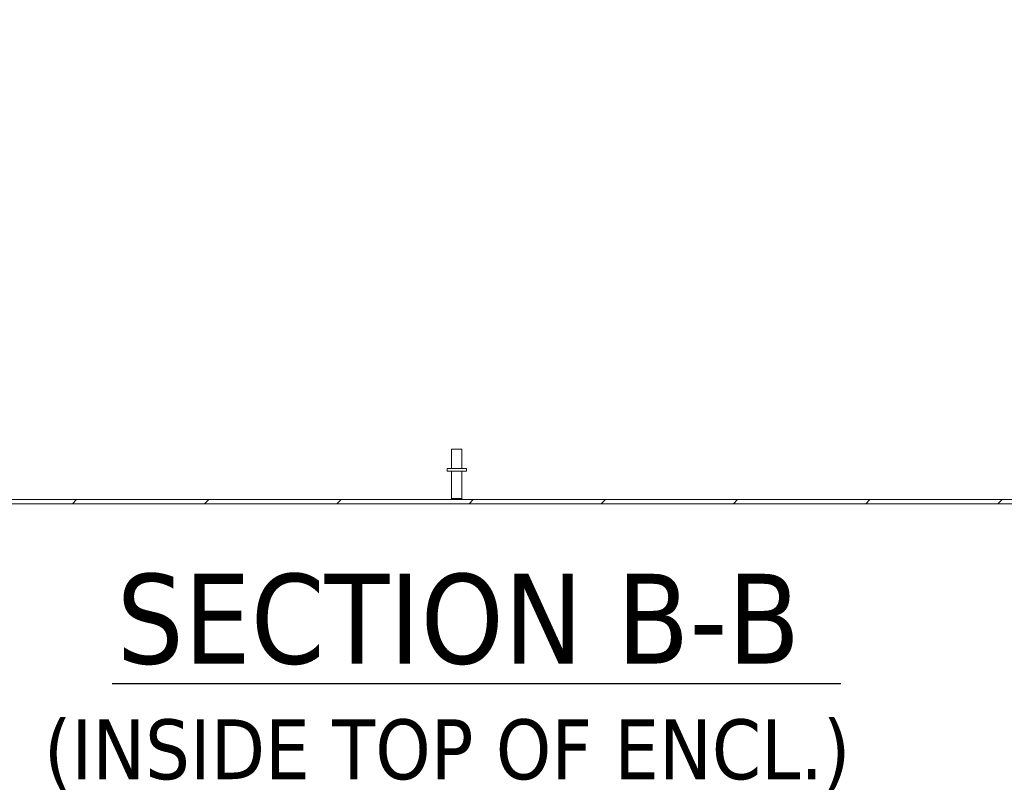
# Model space of a CAD drawing. Header units: inches. Extents: x 15 to 394, y 11 to 241.
# Tile 25 of 83: x 258 to 290, y 43 to 68. Entities that reach past the tile are written whole.
import ezdxf

# ---------------------------------------------------------------- set-up
doc = ezdxf.new("R2010")
doc.units = ezdxf.units.IN
doc.header["$LTSCALE"] = 24
doc.header["$MEASUREMENT"] = 0
for name, color, linetype, lineweight in [('Hatch (ANSI)', 7, 'Continuous', 5), ('Symbol (ANSI)', 7, 'Continuous', 5), ('Visible (ANSI)', 7, 'Continuous', 5)]:
    doc.layers.add(name, color=color, linetype=linetype, lineweight=lineweight)
doc.styles.add('Text Style168', font='tahoma.ttf')
doc.styles.add('Text Style40', font='tahoma.ttf')

msp = doc.modelspace()

# ---------------------------------------------------------------- hatches: boundary and pattern name
at = {"layer": 'Hatch (ANSI)'}
h = msp.add_hatch(dxfattribs=at)
h.set_pattern_fill('ANSI31', color=256, scale=24, style=0)
edge = h.paths.add_edge_path()
edge.add_ellipse((247.2402, 76.0002), major_axis=(0, 0.2278), ratio=1, start_angle=0, end_angle=90)
edge.add_line((247.0125, 76.0002), (247.0125, 52.3932))
edge.add_ellipse((247.3027, 52.3932), major_axis=(-0.2903, 0), ratio=1, start_angle=0, end_angle=90)
edge.add_line((247.3027, 52.1029), (296.4722, 52.1029))
edge.add_ellipse((296.4722, 52.3932), major_axis=(0, -0.2903), ratio=1, start_angle=0, end_angle=90)
edge.add_line((296.7625, 52.3932), (296.7625, 76.0002))
edge.add_ellipse((296.5347, 76.0002), major_axis=(0.2278, 0), ratio=1, start_angle=0, end_angle=90)
edge.add_line((296.5347, 76.2279), (293.9902, 76.2279))
edge.add_ellipse((293.9902, 76.3217), major_axis=(0, -0.0938), ratio=1, start_angle=270, end_angle=360, ccw=False)
edge.add_line((293.8965, 76.3217), (293.8965, 76.8662))
edge.add_ellipse((293.9902, 76.8662), major_axis=(-0.0938, 0), ratio=1, start_angle=270, end_angle=360, ccw=False)
edge.add_line((293.9902, 76.9599), (294.3875, 76.9599))
edge.add_line((294.3875, 76.9599), (294.3875, 77.0939))
edge.add_line((294.3875, 77.0939), (293.9902, 77.0939))
edge.add_ellipse((293.9902, 76.8662), major_axis=(0, 0.2278), ratio=1, start_angle=0, end_angle=90)
edge.add_line((293.7625, 76.8662), (293.7625, 76.3217))
edge.add_ellipse((293.9902, 76.3217), major_axis=(-0.2278, 0), ratio=1, start_angle=0, end_angle=90)
edge.add_line((293.9902, 76.0939), (296.5347, 76.0939))
edge.add_ellipse((296.5347, 76.0002), major_axis=(0, 0.0938), ratio=1, start_angle=270, end_angle=360, ccw=False)
edge.add_line((296.6285, 76.0002), (296.6285, 52.3932))
edge.add_ellipse((296.4722, 52.3932), major_axis=(0.1562, 0), ratio=1, start_angle=270, end_angle=360, ccw=False)
edge.add_line((296.4722, 52.2369), (247.3027, 52.2369))
edge.add_ellipse((247.3027, 52.3932), major_axis=(0, -0.1562), ratio=1, start_angle=270, end_angle=360, ccw=False)
edge.add_line((247.1465, 52.3932), (247.1465, 76.0002))
edge.add_ellipse((247.2402, 76.0002), major_axis=(-0.0938, 0), ratio=1, start_angle=270, end_angle=360, ccw=False)
edge.add_line((247.2402, 76.0939), (248.5347, 76.0939))
edge.add_ellipse((248.5347, 76.3217), major_axis=(0, -0.2278), ratio=1, start_angle=0, end_angle=90)
edge.add_line((248.7625, 76.3217), (248.7625, 76.8662))
edge.add_ellipse((248.5347, 76.8662), major_axis=(0.2278, 0), ratio=1, start_angle=0, end_angle=90)
edge.add_line((248.5347, 77.0939), (248.1375, 77.0939))
edge.add_line((248.1375, 77.0939), (248.1375, 76.9599))
edge.add_line((248.1375, 76.9599), (248.5347, 76.9599))
edge.add_ellipse((248.5347, 76.8662), major_axis=(0, 0.0938), ratio=1, start_angle=270, end_angle=360, ccw=False)
edge.add_line((248.6285, 76.8662), (248.6285, 76.3217))
edge.add_ellipse((248.5347, 76.3217), major_axis=(0.0938, 0), ratio=1, start_angle=270, end_angle=360, ccw=False)
edge.add_line((248.5347, 76.2279), (248.1597, 76.2279))
edge.add_line((248.1597, 76.2279), (247.8472, 76.2279))
edge.add_line((247.8472, 76.2279), (247.5347, 76.2279))
edge.add_line((247.5347, 76.2279), (247.2402, 76.2279))

# ---------------------------------------------------------------- linework, layer by layer
at = {"layer": 'Symbol (ANSI)', "lineweight": 30}
msp.add_line((261.2636, 46.3334), (284.6491, 46.3334), dxfattribs=at)
at = {"layer": 'Visible (ANSI)'}
for p, q in [((272.16, 53.8619), (272.49, 53.8619)), ((272.16, 53.2369), (272.16, 53.8619)), ((272.49, 53.2369), (272.49, 53.8619)), ((272.6375, 53.2369), (272.0125, 53.2369)), ((272.0125, 53.2369), (272.0125, 53.1519)), ((272.6375, 53.1519), (272.0125, 53.1519)), ((272.16, 53.1519), (272.16, 52.2719)), ((272.49, 53.1519), (272.49, 52.2719)), ((272.6375, 53.2369), (272.6375, 53.1519)), ((296.4722, 52.2369), (247.3027, 52.2369)), ((272.16, 52.2719), (272.49, 52.2719)), ((272.195, 52.2369), (272.16, 52.2719)), ((272.455, 52.2369), (272.49, 52.2719)), ((247.3027, 52.1029), (296.4722, 52.1029))]:
    msp.add_line(p, q, dxfattribs=at)

# ---------------------------------------------------------------- texts
at = {"layer": 'Symbol (ANSI)', "attachment_point": 7}
for s, insert, char_height, style in [('SECTION B-B', (261.4111, 46.9207), 2.88, 'Text Style168'), ('(INSIDE TOP OF ENCL.)', (259.0797, 42.9191), 1.92, 'Text Style40')]:
    msp.add_mtext(s, dxfattribs=dict(at, insert=insert, char_height=char_height, style=style))

doc.saveas('drawing.dxf')
